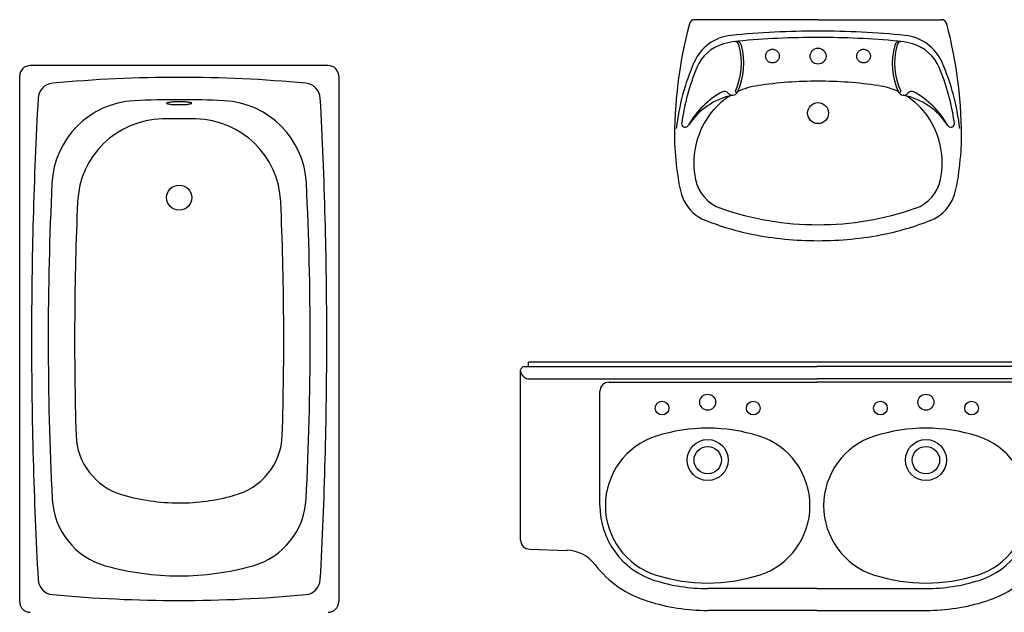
# Model space of a CAD drawing. Extents: x 4.53 to 12.18, y 27.15 to 31.88.
# Tile 2 of 5: x 4.8 to 6.96, y 29.36 to 30.66. Entities that reach past the tile are written whole.
import ezdxf

# ---------------------------------------------------------------- set-up
doc = ezdxf.new("R2010")
doc.units = 0
doc.header["$MEASUREMENT"] = 0
doc.linetypes.add('RAYITAS', pattern=[0.375, 0.25, -0.125])
doc.layers.get('0').update_dxf_attribs({"linetype": 'CONTINUOUS'})

# ---------------------------------------------------------------- blocks, each defined once
blk = doc.blocks.new('VI-L1')
for q in [(-0.2708, 0), (0.2708, 0)]:
    blk.add_line((0, 0), q)
for centre, radius in [((0, -0.08), 0.0175), ((0, -0.205), 0.023)]:
    blk.add_circle(centre, radius)
at = {"linetype": 'RAYITAS'}
for centre in [(-0.1, -0.08), (0.1, -0.08)]:
    blk.add_circle(centre, 0.015, dxfattribs=at)
for centre, radius, start, end in [((0.6849, -0.2624), 1, 165.3166, 180.5766), ((-0.2708, -0.012), 0.012, 90, 165.3166), ((0.2708, -0.012), 0.012, 14.6834, 90), ((-0.6849, -0.2624), 1, 359.4234, 14.6834), ((-0.181, -0.1336), 0.0995, 95.7696, 156.3875), ((0, -1.925), 1.9, 90, 95.7696), ((0, -1.925), 1.886, 90, 95.3415), ((0, -1.925), 1.9, 84.2304, 90), ((0, -1.925), 1.886, 84.6585, 90), ((0.181, -0.1336), 0.0995, 23.6125, 84.2304), ((-0.183, -0.1398), 0.09, 105.9144, 157.3074), ((-0.1583, -0.2264), 0.18, 97.3718, 105.9144), ((-0.1798, -0.0597), 0.012, 15.2304, 97.3718), ((-0.185, -0.0593), 0.012, 6.5886, 72.4077), ((-0.313, -0.096), 0.145, 335.2405, 15.2304), ((-0.313, -0.096), 0.15, 335.2405, 15.2304), ((0.313, -0.096), 0.15, 164.7696, 204.7595), ((0.313, -0.096), 0.145, 164.7696, 204.7595), ((0.1798, -0.0597), 0.012, 82.6282, 164.7696), ((0.185, -0.0593), 0.012, 107.5923, 173.4114), ((0.1583, -0.2264), 0.18, 74.0856, 82.6282), ((0.183, -0.1398), 0.09, 22.6926, 74.0856), ((0.1859, -0.2941), 0.5, 156.3875, 173.6665), ((0.1859, -0.294), 0.4898, 157.3074, 172.1176), ((-0.1859, -0.294), 0.4898, 7.8824, 22.6926), ((-0.1859, -0.2941), 0.5, 6.3335, 23.6125), ((-0.1089, -0.3031), 0.16, 98.461, 114.9826), ((0, -1.035), 0.9, 90, 98.461), ((0, -1.035), 0.9, 81.539, 90), ((0.1089, -0.3031), 0.16, 65.0174, 81.539), ((-0.124, -0.32), 0.183, 117.9658, 151.1957), ((-0.157, -0.3145), 0.1518, 101.6608, 147.01), ((-0.1089, -0.3031), 0.16, 121.7627, 144.9871), ((-0.2051, -0.1672), 0.01, 37.5489, 117.9658), ((-0.1877, -0.1538), 0.012, 217.5489, 335.2525), ((-0.1799, -0.1574), 0.00155, 153.6068, 282.1871), ((0.1877, -0.1538), 0.012, 204.7475, 322.4511), ((0.1799, -0.1574), 0.00155, 257.8129, 26.3932), ((0.157, -0.3145), 0.1518, 32.99, 78.3392), ((0.1089, -0.3031), 0.16, 35.0129, 58.2373), ((0.2051, -0.1672), 0.01, 62.0342, 142.4511), ((0.124, -0.32), 0.183, 28.8043, 62.0342), ((-0.0925, -0.3145), 0.18, 144.9871, 191.6186), ((0.0925, -0.3145), 0.18, 348.3814, 35.0129), ((-0.2914, -0.228), 0.008, 172.1176, 331.2225), ((0.2914, -0.228), 0.008, 208.7775, 7.8824), ((0.4838, -0.228), 0.8, 183.1906, 188.2306), ((-0.4838, -0.228), 0.8, 351.7694, 356.8094), ((-0.0893, -0.3183), 0.22, 186.3096, 198.877), ((0.0893, -0.3183), 0.22, 341.123, 353.6904), ((-0.1856, -0.3337), 0.085, 191.6186, 250.8275), ((0.1856, -0.3337), 0.085, 289.1725, 348.3814), ((-0.2135, -0.3571), 0.09, 201.082, 242.5584), ((0.2135, -0.3571), 0.09, 297.4416, 338.918), ((0, 0.2), 0.65, 250.8275, 270), ((0, 0.2), 0.65, 270, 289.1725), ((-0.0243, 0.1169), 0.6, 247.3906, 258.3682), ((0.0243, 0.1169), 0.6, 281.6318, 292.6094), ((0, 0.265), 0.75, 258.8289, 270), ((0, 0.265), 0.75, 270, 281.1711)]:
    blk.add_arc(centre, radius, start, end)
blk = doc.blocks.new('ES-CO')
for p, q in [((-0.6325, -0.01), (-0.6325, 0)), ((0.6325, 0), (-0.6325, 0)), ((0.6325, -0.01), (0.6325, 0)), ((-0.65, -0.3906), (-0.65, -0.018)), ((-0.642, -0.01), (0, -0.01)), ((0.642, -0.01), (0, -0.01)), ((0.65, -0.3906), (0.65, -0.018)), ((-0.6302, -0.037), (0, -0.037)), ((0.6302, -0.037), (0, -0.037)), ((-0.476, -0.315), (-0.476, -0.064)), ((-0.456, -0.044), (0, -0.044)), ((0.456, -0.044), (0, -0.044)), ((0.476, -0.315), (0.476, -0.064)), ((-0.6306, -0.4106), (-0.5479, -0.4131)), ((0.6306, -0.4106), (0.5479, -0.4131)), ((0, -0.497), (-0.2395, -0.497)), ((0, -0.497), (0.2395, -0.497)), ((0, -0.545), (-0.2395, -0.545)), ((0, -0.545), (0.2395, -0.545))]:
    blk.add_line(p, q)
for centre, radius in [((-0.3395, -0.101), 0.015), ((-0.2395, -0.088), 0.0175), ((-0.1395, -0.101), 0.015), ((0.1395, -0.101), 0.015), ((0.2395, -0.088), 0.0175), ((0.3395, -0.101), 0.015), ((-0.2395, -0.215), 0.045), ((0.2395, -0.215), 0.045), ((-0.2395, -0.215), 0.03), ((0.2395, -0.215), 0.03)]:
    blk.add_circle(centre, radius)
for centre, radius, start, end in [((-0.642, -0.018), 0.008, 90, 180), ((-0.6302, -0.017), 0.02, 187.462, 270), ((-0.6237, -0.017), 0.02, 20.4873, 20.5207), ((0.6237, -0.017), 0.02, 159.4793, 159.5127), ((0.6302, -0.017), 0.02, 270, 352.538), ((0.642, -0.018), 0.008, 0, 90), ((-0.456, -0.064), 0.02, 90, 180), ((0.456, -0.064), 0.02, 0, 90), ((-0.2395, -0.518), 0.373, 72.3742, 107.6258), ((0.2395, -0.518), 0.373, 72.3742, 107.6258), ((-0.304, -0.315), 0.16, 107.6258, 252.3742), ((-0.175, -0.315), 0.16, 287.6258, 72.3742), ((0.175, -0.315), 0.16, 107.6258, 252.3742), ((0.304, -0.315), 0.16, 287.6258, 72.3742), ((-0.304, -0.315), 0.172, 180, 252.3742), ((0.304, -0.315), 0.172, 287.6258, 0), ((-0.63, -0.3906), 0.02, 180, 268.2816), ((0.63, -0.3906), 0.02, 271.7184, 0), ((-0.5503, -0.493), 0.08, 37.5079, 88.2816), ((0.5503, -0.493), 0.08, 91.7184, 142.4921), ((-0.304, -0.304), 0.2305, 217.5079, 253.2021), ((0.304, -0.304), 0.2305, 286.7979, 322.4921), ((-0.2395, -0.112), 0.373, 252.3742, 287.6258), ((0.2395, -0.112), 0.373, 252.3742, 287.6258), ((-0.2395, -0.112), 0.385, 252.3742, 270), ((0.2395, -0.112), 0.385, 270, 287.6258), ((-0.2395, -0.112), 0.433, 252.3742, 270), ((0.2395, -0.112), 0.433, 270, 287.6258)]:
    blk.add_arc(centre, radius, start, end)

msp = doc.modelspace()

# ---------------------------------------------------------------- linework, layer by layer
for p, q in [((5.4812, 30.5564), (4.8272, 30.5564)), ((4.8042, 29.3794), (4.8042, 30.5334)), ((5.5042, 30.5334), (5.5042, 29.3794))]:
    msp.add_line(p, q)
msp.add_lwpolyline([(5.1267, 30.4736, 0.338364), (5.1273, 30.4729, 0.038384), (5.1347, 30.4714, 0.0164), (5.1428, 30.4708, 0.011665), (5.1542, 30.4705, 0.011665), (5.1656, 30.4708, 0.0164), (5.1736, 30.4714, 0.038384), (5.1811, 30.4729, 0.338364), (5.1817, 30.4736, 0.338364), (5.1811, 30.4744, 0.038384), (5.1736, 30.4758, 0.0164), (5.1656, 30.4765, 0.011665), (5.1542, 30.4767, 0.011665), (5.1428, 30.4765, 0.0164), (5.1347, 30.4758, 0.038384), (5.1273, 30.4744, 0.338364)], format="xyb", close=True)
msp.add_circle((5.1542, 30.2664), 0.0275)
for centre, radius, start, end in [((4.8272, 30.5334), 0.023, 90, 180), ((5.4812, 30.5334), 0.023, 0, 90), ((4.8794, 30.4827), 0.035, 95.3166, 176.8949), ((5.1542, 27.5304), 3, 90, 95.3166), ((5.1542, 27.5304), 3, 84.6834, 90), ((5.4289, 30.4827), 0.035, 3.1051, 84.6834), ((14.5802, 29.9564), 9.75, 176.89487, 180), ((5.0648, 30.2892), 0.19, 92.83, 177.1989), ((5.1542, 28.4814), 2, 90, 92.83), ((5.1542, 28.4814), 2, 87.17, 90), ((5.2435, 30.2892), 0.19, 2.8011, 87.17), ((-4.2718, 29.9564), 9.75, 0, 3.10513), ((5.121, 30.2491), 0.19, 91.0745, 177.5155), ((5.1542, 28.4814), 1.958, 90, 91.0745), ((5.1542, 28.4814), 1.958, 88.9255, 90), ((5.1873, 30.2491), 0.19, 2.4845, 88.9255), ((11.8667, 29.9564), 7, 177.19894, 182.87975), ((-1.5583, 29.9564), 7, 357.12025, 2.80106), ((11.8667, 29.9564), 6.942, 177.51553, 181.7465), ((-1.5583, 29.9564), 6.942, 358.2535, 2.48447), ((14.5802, 29.9564), 9.75, 180, 183.10513), ((-4.2718, 29.9564), 9.75, 356.89487, 0), ((5.0678, 29.7491), 0.14, 181.7465, 253.2737), ((5.2405, 29.7491), 0.14, 283.4326, 358.2535), ((5.0353, 29.6128), 0.16, 182.8797, 254.3273), ((5.1542, 30.0364), 0.44, 253.2737, 270), ((5.1542, 30.0364), 0.44, 270, 285.6727), ((5.273, 29.6128), 0.16, 285.6727, 357.1203), ((5.1542, 30.0364), 0.6, 254.3273, 270), ((5.1542, 30.0364), 0.6, 270, 285.6727), ((4.8794, 29.4302), 0.035, 183.1051, 264.6834), ((5.4289, 29.4302), 0.035, 275.3166, 356.8949), ((5.1542, 32.3824), 3, 264.6834, 270), ((5.1542, 32.3824), 3, 270, 275.3166), ((4.8272, 29.3794), 0.023, 180, 270), ((5.4812, 29.3794), 0.023, 270, 0)]:
    msp.add_arc(centre, radius, start, end)

# ---------------------------------------------------------------- block references
for name, p in [('VI-L1', (6.5562, 30.657)), ('ES-CO', (6.5535, 29.9055))]:
    msp.add_blockref(name, p)

doc.saveas('drawing.dxf')
